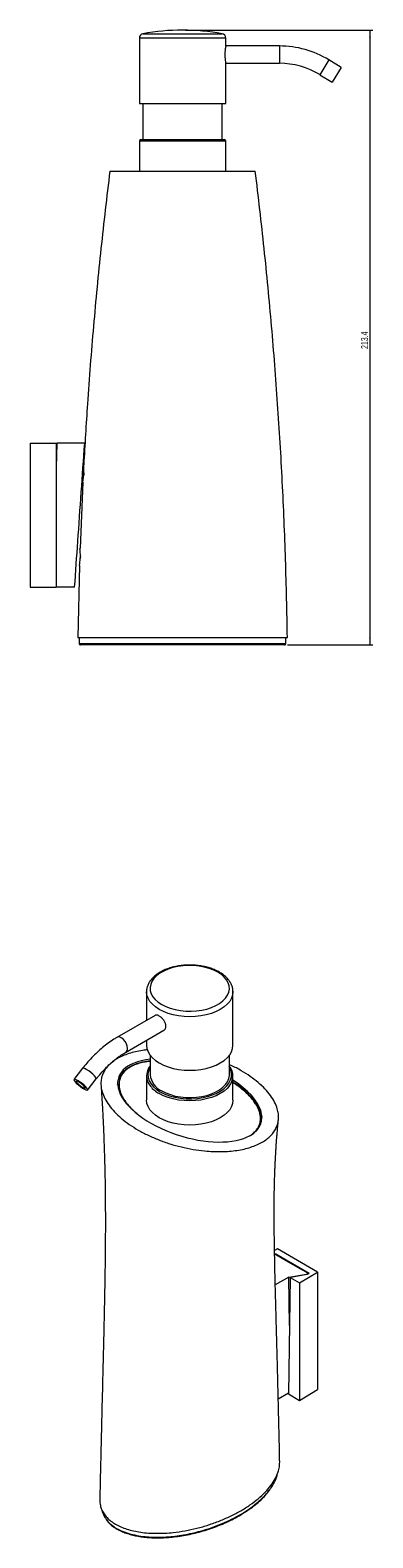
# Model space of a CAD drawing. Header units: millimetres. Extents: x -246 to 217, y 2 to 526.
# Tile 2 of 2: x 98 to 217, y 2 to 526. Entities that reach past the tile are written whole.
import ezdxf

# ---------------------------------------------------------------- set-up
doc = ezdxf.new("R2010")
doc.units = ezdxf.units.MM
doc.styles.add('SLDTEXTSTYLE0', font='TXT', dxfattribs={"width": 0.605})
doc.dimstyles.new('SLDDIMSTYLE1', dxfattribs={"dimtxt": 2.311487, "dimasz": 2.5, "dimexe": 0, "dimexo": 0.0625, "dimgap": 0.577872, "dimtad": 1, "dimtoh": 1, "dimdec": 1, "dimrnd": 1e-09, "dimzin": 12, "dimdsep": 46, "dimtxsty": 'SLDTEXTSTYLE0', "dimsah": 1, "dimcen": 0.09, "dimadec": 0, "dimazin": 0, "dimtfac": 1, "dimtofl": 0, "dimtmove": 0, "dimatfit": 3, "dimfxl": 1, "dimfrac": 2, "dimtolj": 1, "dimtzin": 12, "dimarcsym": 0})

# ---------------------------------------------------------------- blocks, each defined once
blk = doc.blocks.new('*D3')
at = {"color": 7, "linetype": 'Continuous', "lineweight": 0}
for p, q in [((152, 525.85), (217.06, 525.85)), ((216.06, 525.85), (216.06, 312.45)), ((187.4, 312.45), (217.06, 312.45))]:
    blk.add_line(p, q, dxfattribs=at)
for points in [[(216.06, 525.85), (215.75, 523.35), (216.37, 523.35)], [(216.06, 312.45), (216.37, 314.95), (215.75, 314.95)]]:
    blk.add_solid(points, dxfattribs=at)
at = {"color": 7, "linetype": 'Continuous', "lineweight": 0, "insert": (212.99, 415.18), "char_height": 2.381, "attachment_point": 1, "rotation": 90, "style": 'SLDTEXTSTYLE0'}
blk.add_mtext('213.4', dxfattribs=at)

msp = doc.modelspace()

# ---------------------------------------------------------------- linework, layer by layer
at = {"color": 8, "linetype": 'Continuous', "lineweight": 15}
for p, q in [((137.22, 524.58), (164.77, 524.58)), ((166, 523.11), (136, 523.11)), ((184.6, 520.35), (184.6, 514.35)), ((201.79, 515.51), (198.67, 510.39)), ((166, 487.35), (136, 487.35)), ((168.49, 192.22), (168.5, 192.11)), ((143.25, 157.29), (144.56, 156.62)), ((194.04, 93.91), (194.04, 93.94))]:
    msp.add_line(p, q, dxfattribs=at)
at = {"color": 7, "linetype": 'Continuous', "lineweight": 15}
for p, q in [((136, 523.11), (136, 500.35)), ((166, 520.35), (166, 523.11)), ((184.6, 520.35), (166, 520.35)), ((166, 500.35), (166, 514.35)), ((166, 514.35), (184.6, 514.35)), ((206.06, 512.91), (201.79, 515.51)), ((198.67, 510.39), (202.93, 507.79)), ((206.06, 512.91), (202.93, 507.79)), ((136, 500.35), (166, 500.35)), ((137.25, 500.35), (137.25, 487.85)), ((164.75, 487.85), (164.75, 500.35)), ((136, 487.35), (136, 477.05)), ((136.5, 487.85), (165.5, 487.85)), ((166, 477.05), (166, 487.35)), ((125.75, 476.95), (151, 476.95)), ((98.09, 382.45), (98.09, 332.45)), ((98.09, 382.45), (107.09, 382.45)), ((107.32, 382.45), (107.09, 373.96)), ((107.09, 382.45), (107.09, 332.45)), ((117.02, 382.45), (107.32, 382.45)), ((116.36, 368.95), (115.4, 345.91)), ((115.19, 339.95), (114.6, 314.95)), ((98.09, 332.45), (107.09, 332.45)), ((113.53, 332.45), (107.22, 332.45)), ((115.1, 314.95), (115.1, 312.95)), ((186.9, 312.95), (186.9, 314.95)), ((186.4, 312.45), (115.6, 312.45)), ((138.5, 192), (138.5, 182.1)), ((168.5, 192.11), (168.5, 192)), ((168.5, 173.41), (168.5, 192)), ((141.5, 183.83), (128.24, 176.18)), ((131.24, 170.98), (144.5, 178.63)), ((138.5, 175.17), (138.5, 173.41)), ((139.75, 169.95), (139.75, 163.21)), ((167.25, 163.21), (167.25, 169.95)), ((116.32, 165.45), (113.3, 161.58)), ((138.5, 162.8), (138.5, 154.39)), ((168.5, 154.39), (168.5, 162.8)), ((118.04, 157.89), (121.05, 161.76)), ((183.95, 102.76), (182.93, 102.19)), ((183.33, 101.07), (194.95, 94.36)), ((185.21, 99.64), (183.42, 100.67)), ((197.87, 94.72), (183.95, 102.76)), ((185.21, 99.64), (192.47, 95.44)), ((191.62, 90.98), (197.87, 94.72)), ((194.25, 94.42), (192.47, 95.44)), ((197.87, 94.72), (197.87, 53.89)), ((187.95, 92.91), (183.19, 90.25)), ((188.38, 92.85), (187.76, 52.38)), ((187.95, 92.91), (194.04, 93.94)), ((188.13, 76.1), (187.95, 92.91)), ((188.59, 92.97), (188.38, 92.85)), ((188.38, 92.85), (191.62, 90.98)), ((191.62, 90.98), (191.62, 50.15)), ((194.39, 94), (194.4, 94.21)), ((194.56, 94.07), (194.63, 94.12)), ((187.77, 52.61), (184.23, 50.63)), ((187.76, 52.38), (191.62, 50.15)), ((191.62, 50.15), (197.87, 53.89))]:
    msp.add_line(p, q, dxfattribs=at)
at = {"color": 142, "linetype": 'Continuous', "lineweight": 0, "true_color": 0x0080c0}
for p, q in [((116.75, 372.12), (116.7, 371.41)), ((115.52, 343.13), (115.49, 342.43)), ((188.59, 92.97), (194.15, 93.93))]:
    msp.add_line(p, q, dxfattribs=at)
at = {"color": 7, "linetype": 'Continuous', "lineweight": 15, "flags": 128}
for points in [[(143.76, 187.58), (145.18, 186.87), (146.75, 186.27), (148.45, 185.81), (150.24, 185.48), (152.09, 185.29), (153.97, 185.26), (155.84, 185.37), (157.67, 185.62), (159.41, 186.02), (161.05, 186.55), (162.55, 187.21), (163.88, 187.98), (165.02, 188.84), (165.94, 189.79), (166.63, 190.8), (167.07, 191.85), (167.26, 192.93), (167.2, 194.02), (166.88, 195.09), (166.31, 196.12), (165.5, 197.1), (164.47, 198.01), (163.24, 198.82), (161.82, 199.54), (160.25, 200.13), (158.55, 200.6), (156.76, 200.93), (154.91, 201.11), (153.03, 201.15), (151.16, 201.04), (149.33, 200.78), (147.58, 200.38), (145.95, 199.85), (144.45, 199.2), (143.12, 198.43), (141.98, 197.56), (141.06, 196.62), (140.37, 195.61), (139.93, 194.55), (139.74, 193.47), (139.8, 192.39), (140.12, 191.32), (140.69, 190.29), (141.49, 189.31), (142.53, 188.4), (143.76, 187.58)], [(138.5, 173.41), (138.63, 172.28), (139.01, 171.17), (139.64, 170.1), (140.51, 169.08), (141.6, 168.14), (142.89, 167.29), (144.37, 166.54), (146, 165.91), (147.76, 165.41), (149.62, 165.05), (151.54, 164.83), (153.5, 164.75), (155.46, 164.83), (157.38, 165.05), (159.24, 165.41), (161, 165.91), (162.63, 166.54), (164.11, 167.29), (165.4, 168.14), (166.49, 169.08), (167.36, 170.1), (167.99, 171.17), (168.37, 172.28), (168.5, 173.41)], [(143.78, 157.59), (145.19, 156.88), (146.76, 156.29), (148.46, 155.82), (150.24, 155.49), (152.09, 155.31), (153.97, 155.27), (155.84, 155.38), (157.66, 155.64), (159.41, 156.04), (161.04, 156.57), (162.54, 157.22), (163.86, 157.99), (165, 158.85), (165.92, 159.8), (166.61, 160.8), (167.05, 161.86), (167.24, 162.93), (167.25, 163.21)], [(117.79, 158.51), (117.37, 159), (116.8, 159.54), (116.13, 160.11), (115.42, 160.64), (114.73, 161.1), (114.12, 161.43), (113.65, 161.61), (113.36, 161.62), (113.28, 161.47), (113.41, 161.17), (113.74, 160.73), (114.24, 160.21), (114.87, 159.65), (115.57, 159.09), (116.28, 158.59), (116.93, 158.2), (117.47, 157.94), (117.86, 157.84), (118.04, 157.91), (118.02, 158.14), (117.79, 158.51)], [(114.93, 160.71), (114.47, 160.94), (114.17, 161), (114.08, 160.9), (114.19, 160.64), (114.51, 160.26), (114.99, 159.81), (115.55, 159.34), (116.13, 158.94), (116.65, 158.64), (117.04, 158.49), (117.24, 158.5), (117.23, 158.69), (117.01, 159.01), (116.61, 159.44), (116.08, 159.9), (115.49, 160.35), (114.93, 160.71)]]:
    msp.add_lwpolyline(points, dxfattribs=at)
at = {"color": 8, "linetype": 'Continuous', "lineweight": 15, "flags": 128}
for points in [[(142.89, 185.88), (141.6, 186.73), (140.51, 187.67), (139.64, 188.68), (139.01, 189.76), (138.63, 190.87), (138.5, 192), (138.5, 192.02)], [(168.5, 192), (168.37, 190.87), (167.99, 189.76), (167.36, 188.68), (166.49, 187.67), (165.4, 186.73), (164.11, 185.88), (162.63, 185.13), (161, 184.5), (159.24, 184), (157.38, 183.63), (155.46, 183.41), (153.5, 183.34), (151.54, 183.41), (149.62, 183.63), (147.76, 184), (146, 184.5), (144.37, 185.13), (142.89, 185.88)], [(131.86, 172.35), (131.77, 173.13), (131.49, 173.95), (131.06, 174.73), (130.52, 175.41), (129.9, 175.93), (129.27, 176.24), (128.68, 176.31), (128.21, 176.15)], [(120.81, 162.38), (120.39, 162.87), (119.82, 163.41), (119.15, 163.98), (118.43, 164.51), (117.74, 164.96), (117.14, 165.3), (116.67, 165.48), (116.38, 165.49), (116.32, 165.45)], [(121.05, 161.76), (121.06, 161.78), (121.04, 162.01), (120.81, 162.38)], [(139.75, 165.86), (139.58, 165.55), (139.16, 164.46), (139, 163.35), (139.1, 162.23), (139.45, 161.13), (140.06, 160.07), (140.9, 159.06), (141.97, 158.13), (143.25, 157.29)], [(160.13, 155.76), (161.1, 156.08), (162.68, 156.72), (164.09, 157.49), (165.32, 158.35), (166.33, 159.31), (167.12, 160.33), (167.66, 161.4), (167.95, 162.51), (167.98, 163.62), (167.76, 164.74), (167.28, 165.82), (167.25, 165.86)], [(167.17, 159.23), (166.49, 158.47), (165.4, 157.53), (164.11, 156.67), (162.63, 155.93), (161, 155.3), (159.24, 154.8), (157.38, 154.43), (155.46, 154.21), (153.5, 154.14), (151.54, 154.21), (149.62, 154.43), (147.76, 154.8), (146, 155.3), (144.37, 155.93), (142.89, 156.67)]]:
    msp.add_lwpolyline(points, dxfattribs=at)
at = {"color": 142, "linetype": 'Continuous', "lineweight": 0, "true_color": 0x0080c0, "flags": 128}
msp.add_lwpolyline([(168.5, 154.39), (168.37, 153.26), (167.99, 152.15), (167.36, 151.07), (166.49, 150.06), (165.4, 149.12), (164.11, 148.26), (162.63, 147.52), (161, 146.89), (159.24, 146.39), (157.38, 146.02), (155.46, 145.8), (153.5, 145.73), (151.54, 145.8), (149.62, 146.02), (147.76, 146.39), (146, 146.89), (144.37, 147.52), (142.89, 148.26), (141.6, 149.12), (140.51, 150.06), (139.64, 151.07), (139.01, 152.15), (138.63, 153.26), (138.5, 154.39)], dxfattribs=at)
at = {"color": 7, "linetype": 'Continuous', "lineweight": 15}
for centre, radius, start, end in [((137.5, 523.11), 1.5, 100.4757, 180), ((151, 450.1), 75.75, 79.5243, 100.4757), ((164.5, 523.11), 1.5, 0, 79.5243), ((184.6, 487.35), 33, 58.5958, 90), ((184.6, 487.35), 27, 58.5958, 90), ((136.5, 487.35), 0.5, 90, 180), ((165.5, 487.35), 0.5, 0, 90), ((115.6, 312.95), 0.5, 179.8479, 271.3649), ((186.4, 312.95), 0.5, 267.6725, 359.8483), ((144.04, 162.79), 5.52, 141.1009, 220.3096), ((146.62, 163.88), 6.9, 185.6245, 245.6956), ((162.95, 162.79), 5.52, 319.7693, 39.2789), ((153.54, 177.94), 23.14, 247.1683, 286.5562)]:
    msp.add_arc(centre, radius, start, end, dxfattribs=at)
at = {"color": 8, "linetype": 'Continuous', "lineweight": 15}
for centre, radius, start, end in [((130.4, 172.19), 1.47, 304.9384, 6.4786), ((147.95, 165.84), 10.47, 219.203, 241.1297)]:
    msp.add_arc(centre, radius, start, end, dxfattribs=at)
at = {"color": 7, "linetype": 'Continuous', "lineweight": 15}
for start_param, end_param in [(2.307407, 5.865285), (5.865285, 7.366807)]:
    msp.add_ellipse((153.5, 154.3), major_axis=(24.74, -7.92), ratio=0.488827, start_param=start_param, end_param=end_param, dxfattribs=at)
at = {"color": 142, "linetype": 'Continuous', "lineweight": 0, "true_color": 0x0080c0}
for points, knots in [([(166, 520.34), (166, 520.34), (165.99, 520.33), (165.97, 520.22), (165.94, 520.03), (165.89, 519.76), (165.84, 519.43), (165.79, 519.03), (165.74, 518.59), (165.71, 518.15), (165.7, 517.73), (165.7, 517.47), (165.69, 517.35)], [0, 0, 0, 0, 0.090963, 0.198032, 0.301889, 0.408665, 0.514199, 0.622729, 0.729298, 0.839026, 0.918843, 1, 1, 1, 1]), ([(165.69, 517.35), (165.7, 517.18), (165.7, 516.85), (165.72, 516.36), (165.76, 515.9), (165.81, 515.49), (165.86, 515.12), (165.91, 514.81), (165.95, 514.57), (165.98, 514.42), (166, 514.34), (166, 514.35), (166, 514.36)], [0, 0, 0, 0, 0.104384, 0.211835, 0.316208, 0.423538, 0.529228, 0.637928, 0.744471, 0.854184, 0.959308, 1, 1, 1, 1]), ([(113.53, 332.45), (113.9, 337.77), (114.27, 343.09), (114.64, 348.41), (115.04, 354.08), (115.43, 359.75), (115.83, 365.43), (116.23, 371.1), (116.62, 376.77), (117.02, 382.45)], [0, 0, 0, 0, 0.01600236, 0.01600236, 0.01600236, 0.03306496, 0.03306496, 0.03306496, 0.05012756, 0.05012756, 0.05012756, 0.05012756]), ([(116.36, 368.95), (116.36, 368.98), (116.38, 369.04), (116.47, 369.53), (116.59, 370.27), (116.69, 371.13), (116.73, 371.71), (116.74, 371.95)], [0, 0, 0, 0, 0.206656, 0.416837, 0.630422, 0.846926, 1, 1, 1, 1]), ([(116.74, 371.95), (116.75, 372.28), (116.78, 372.95), (116.75, 373.84), (116.71, 374.52), (116.68, 374.91), (116.67, 374.91), (116.67, 374.91)], [0, 0, 0, 0, 0.212828, 0.42563, 0.639288, 0.854307, 1, 1, 1, 1]), ([(115.52, 342.95), (115.52, 343.28), (115.53, 343.95), (115.49, 344.84), (115.42, 345.52), (115.37, 345.91), (115.37, 345.91), (115.37, 345.91)], [0, 0, 0, 0, 0.212524, 0.425, 0.638853, 0.854237, 1, 1, 1, 1]), ([(115.17, 339.95), (115.18, 339.98), (115.19, 340.04), (115.28, 340.53), (115.39, 341.27), (115.48, 342.12), (115.51, 342.7), (115.52, 342.95)], [0, 0, 0, 0, 0.204354, 0.414915, 0.628777, 0.84516, 1, 1, 1, 1]), ([(144.48, 178.63), (144.57, 178.68), (144.76, 178.8), (144.97, 179.07), (145.13, 179.39), (145.22, 179.76), (145.24, 180.17), (145.19, 180.59), (145.06, 181.03), (144.88, 181.47), (144.64, 181.9), (144.35, 182.31), (144.02, 182.7), (143.67, 183.05), (143.3, 183.36), (142.94, 183.6), (142.59, 183.78), (142.26, 183.9), (141.96, 183.95), (141.7, 183.93), (141.55, 183.85), (141.49, 183.82)], [0, 0, 0, 0, 0.050227, 0.104496, 0.157325, 0.211737, 0.263667, 0.317134, 0.368599, 0.421521, 0.473666, 0.527278, 0.580195, 0.634662, 0.687251, 0.741419, 0.793111, 0.846311, 0.897915, 0.950969, 1, 1, 1, 1]), ([(128.46, 159.84), (128.55, 160.42), (128.7, 161.47), (129.24, 162.66), (129.72, 163.22), (129.84, 163.37)], [0, 0, 0, 0, 0.485627, 0.862376, 1, 1, 1, 1]), ([(175.8, 154.15), (176.16, 153.69), (177.07, 152.55), (178.04, 150.65), (178.34, 149.19), (178.48, 148.48)], [0, 0, 0, 0, 0.252679, 0.638521, 1, 1, 1, 1]), ([(183.42, 100.67), (183.38, 100.69), (183.29, 100.73), (183.13, 100.75), (183.01, 100.76), (182.96, 100.74), (182.96, 100.74)], [0, 0, 0, 0, 0.332933, 0.665872, 0.998664, 1, 1, 1, 1])]:
    msp.add_open_spline(points, degree=3, knots=knots, dxfattribs=at)
at = {"color": 7, "linetype": 'Continuous', "lineweight": 15}
for points, knots in [([(125.75, 476.95), (124.69, 467.98), (122.57, 450.05), (120.01, 423.09), (118.01, 398.05), (117.11, 381.97), (116.71, 374.91)], [0, 0, 0, 0, 0.2644019, 0.5286465, 0.7928124, 1, 1, 1, 1]), ([(151, 476.95), (151.14, 476.95), (151.41, 476.95), (151.82, 476.95), (152.24, 476.95), (152.65, 476.95), (153.06, 476.95), (153.47, 476.95), (153.88, 476.95), (154.29, 476.95), (154.7, 476.95), (155.11, 476.95), (155.52, 476.95), (156.61, 476.95), (158.37, 476.95), (160.71, 476.95), (162.96, 476.95), (165.08, 476.95), (167.07, 476.95), (169.56, 476.95), (171.64, 476.95), (173.32, 476.95), (174.37, 476.95), (175.2, 476.95), (175.66, 476.95), (175.89, 476.95), (176, 476.95), (176.09, 476.95), (176.16, 476.95), (176.21, 476.95), (176.24, 476.95), (176.25, 476.95), (176.25, 476.95)], [0, 0, 0, 0, 0.008616, 0.017223, 0.025824, 0.034426, 0.043031, 0.051646, 0.060273, 0.068919, 0.077586, 0.086281, 0.095006, 0.103767, 0.156776, 0.211123, 0.267094, 0.324949, 0.384796, 0.446719, 0.576422, 0.644063, 0.713273, 0.783764, 0.855269, 0.875878, 0.896496, 0.91713, 0.937789, 0.958482, 0.979216, 1, 1, 1, 1]), ([(187.4, 314.95), (187.22, 323.98), (186.86, 342.03), (185.71, 369.08), (184.1, 396.1), (181.99, 423.09), (179.43, 450.05), (177.31, 467.98), (176.25, 476.95)], [0, 0, 0, 0, 0.166749, 0.333399, 0.5, 0.666601, 0.833251, 1, 1, 1, 1]), ([(114.6, 314.95), (114.6, 314.95), (114.78, 314.95), (115.83, 314.95), (118.31, 314.95), (122.55, 314.95), (127.58, 314.95), (133.1, 314.95), (138.92, 314.95), (143.92, 314.95), (147.96, 314.95), (149.98, 314.95), (152.01, 314.95), (154.04, 314.95), (158.08, 314.95), (163.08, 314.95), (168.9, 314.95), (174.42, 314.95), (179.45, 314.95), (183.68, 314.95), (186.16, 314.95), (187.22, 314.95), (187.4, 314.95), (187.4, 314.95)], [0.2499993, 0.2499993, 0.2499993, 0.2499993, 0.2656244, 0.2812495, 0.3124995, 0.3437496, 0.3749997, 0.4062498, 0.4374998, 0.4687499, 0.484375, 0.5, 0.5, 0.515625, 0.5312499, 0.5624998, 0.5937498, 0.6249997, 0.6562496, 0.6874995, 0.7187495, 0.7343744, 0.7499994, 0.7499994, 0.7499994, 0.7499994]), ([(115.1, 312.95), (115.14, 312.95), (115.22, 312.95), (115.89, 312.95), (117.09, 312.95), (118.6, 312.95), (120.18, 312.95), (121.64, 312.95), (123.41, 312.95), (125.49, 312.95), (127.72, 312.95), (130.35, 312.95), (133.41, 312.95), (136.92, 312.95), (140.55, 312.95), (144.27, 312.95), (148.04, 312.95), (151.84, 312.95), (155.68, 312.95), (159.4, 312.95), (162.96, 312.95), (166.38, 312.95), (169.75, 312.95), (172.65, 312.95), (175.08, 312.95), (177.06, 312.95), (178.97, 312.95), (181.04, 312.95), (182.76, 312.95), (184.12, 312.95), (185.2, 312.95), (186.18, 312.95), (186.79, 312.95), (186.86, 312.95), (186.89, 312.95)], [0, 0, 0, 0, 0.027159, 0.056539, 0.086477, 0.125357, 0.145097, 0.165098, 0.191985, 0.219273, 0.246741, 0.274556, 0.31278, 0.351295, 0.390619, 0.430181, 0.469605, 0.509237, 0.549515, 0.590015, 0.626773, 0.663726, 0.701368, 0.739288, 0.764043, 0.789044, 0.814182, 0.839624, 0.87737, 0.896482, 0.915852, 0.946746, 0.978267, 1, 1, 1, 1]), ([(168.48, 192.13), (168.47, 192.44), (168.44, 193.14), (168.12, 194.2), (167.6, 195.3), (166.85, 196.34), (165.91, 197.32), (164.77, 198.22), (163.46, 199.03), (161.99, 199.73), (160.39, 200.31), (158.69, 200.76), (156.91, 201.08), (155.09, 201.26), (153.24, 201.31), (151.4, 201.23), (149.58, 201), (147.83, 200.64), (146.15, 200.16), (144.58, 199.54), (143.14, 198.8), (141.85, 197.95), (140.74, 196.99), (139.82, 195.94), (139.13, 194.81), (138.69, 193.63), (138.49, 192.7), (138.52, 192.16), (138.53, 192.03)], [0, 0, 0, 0, 0.02966, 0.066746, 0.104142, 0.142296, 0.181371, 0.221234, 0.26159, 0.302147, 0.342686, 0.383141, 0.423508, 0.463807, 0.504071, 0.544336, 0.584634, 0.625, 0.665474, 0.706092, 0.746879, 0.787826, 0.828831, 0.869622, 0.909817, 0.949051, 0.987222, 1, 1, 1, 1]), ([(128.24, 176.18), (127.88, 175.96), (126.86, 175.35), (125.18, 174.21), (123.22, 172.68), (121.32, 170.99), (119.48, 169.16), (117.81, 167.31), (116.78, 166.03), (116.32, 165.45)], [0, 0, 0, 0, 0.084046, 0.241803, 0.399374, 0.55673, 0.713837, 0.870706, 1, 1, 1, 1]), ([(121.05, 161.76), (121.31, 162.09), (122.08, 163.05), (123.39, 164.56), (125.01, 166.22), (126.67, 167.73), (128.34, 169.08), (129.87, 170.16), (130.84, 170.74), (131.24, 170.98)], [0, 0, 0, 0, 0.083868, 0.244613, 0.405093, 0.565191, 0.724847, 0.884019, 1, 1, 1, 1]), ([(128.36, 168.82), (127.79, 168.47), (126.89, 167.92), (126.21, 167.28), (125.96, 167.05)], [0, 0, 0, 0, 0.63617, 1, 1, 1, 1]), ([(138.83, 171.86), (138.25, 171.8), (136.82, 171.65), (134.63, 171.21), (132.32, 170.58), (130.19, 169.79), (128.97, 169.14), (128.36, 168.82)], [0, 0, 0, 0, 0.147534, 0.367012, 0.581173, 0.791573, 1, 1, 1, 1]), ([(139.75, 167.97), (139.53, 167.95), (138.75, 167.87), (137.4, 167.63), (135.78, 167.22), (134.24, 166.68), (132.85, 166.04), (131.67, 165.31), (130.95, 164.73), (130.62, 164.41), (130.57, 164.36)], [0, 0, 0, 0, 0.059126, 0.209765, 0.369735, 0.526353, 0.681842, 0.835527, 0.974867, 1, 1, 1, 1]), ([(125.3, 166.45), (124.93, 166.04), (124.17, 165.18), (123.39, 163.76), (122.86, 162.23), (122.63, 160.63), (122.69, 158.96), (123.1, 157.06), (123.97, 154.92), (125.42, 152.59), (127.34, 150.3), (129.7, 148.07), (132.47, 145.95), (135.59, 143.97), (139.02, 142.16), (142.7, 140.57), (146.56, 139.2), (150.53, 138.09), (154.56, 137.26), (158.26, 136.76), (161.57, 136.52), (164.45, 136.48), (167.23, 136.62), (169.88, 136.92), (172.37, 137.39), (174.69, 138.03), (176.8, 138.82), (178.68, 139.77), (180.32, 140.86), (181.69, 142.07), (182.8, 143.41), (183.61, 144.85), (184.14, 146.38), (184.37, 147.98), (184.3, 149.65), (183.9, 151.55), (183.03, 153.69), (181.58, 156.02), (179.66, 158.31), (177.3, 160.54), (174.53, 162.67), (171.39, 164.63), (168.94, 165.98), (167.47, 166.61), (167.25, 166.71)], [0, 0, 0, 0, 0.016628, 0.034701, 0.053314, 0.072553, 0.092455, 0.113047, 0.141526, 0.171151, 0.201709, 0.233028, 0.264912, 0.297034, 0.329152, 0.361036, 0.392358, 0.422913, 0.452539, 0.481021, 0.501609, 0.521514, 0.54075, 0.559367, 0.577436, 0.595067, 0.612386, 0.629548, 0.646707, 0.664029, 0.681657, 0.69973, 0.718343, 0.737582, 0.757484, 0.778076, 0.806555, 0.83618, 0.866738, 0.898057, 0.929941, 0.962063, 0.994181, 1, 1, 1, 1]), ([(130.57, 164.36), (130.42, 164.21), (130.16, 163.95), (129.96, 163.68), (129.88, 163.56)], [0, 0, 0, 0, 0.582002, 1, 1, 1, 1]), ([(122.69, 159.52), (122.78, 158.14), (122.95, 155.62), (123.15, 152.19), (123.31, 149.39), (123.43, 146.94), (123.58, 143.81), (123.73, 139.97), (123.86, 135.94), (123.96, 132.43), (124.04, 129.26), (124.1, 125.8), (124.15, 122.28), (124.18, 118.98), (124.19, 116.06), (124.2, 113.42), (124.2, 110.75), (124.19, 107.74), (124.17, 104.43), (124.14, 101.18), (124.11, 98.27), (124.07, 95.66), (124.04, 93.29), (124, 90.98), (123.96, 88.54), (123.9, 85.76), (123.84, 82.69), (123.78, 79.58), (123.71, 76.73), (123.66, 74.45), (123.62, 72.73), (123.59, 71.36), (123.56, 70.04), (123.52, 68.57), (123.48, 66.9), (123.43, 64.62), (123.35, 61.63), (123.26, 57.8), (123.15, 53.4), (123.02, 48.42), (122.89, 42.91), (122.75, 36.86), (122.59, 30.3), (122.43, 23.2), (122.33, 18.3), (122.28, 15.75)], [0, 0, 0, 0, 0.027108, 0.049509, 0.067217, 0.08184, 0.096993, 0.128667, 0.158521, 0.177405, 0.198044, 0.221488, 0.246163, 0.268133, 0.287236, 0.304591, 0.32125, 0.3413, 0.365449, 0.387971, 0.40733, 0.424831, 0.441555, 0.455979, 0.4728, 0.492036, 0.513684, 0.536902, 0.55699, 0.573221, 0.584714, 0.593227, 0.602177, 0.612621, 0.624559, 0.637993, 0.661403, 0.688863, 0.720717, 0.756969, 0.797622, 0.841836, 0.890301, 0.943021, 1, 1, 1, 1]), ([(175.78, 154.35), (175.44, 154.77), (174.69, 155.71), (173.27, 157.1), (171.57, 158.55), (169.97, 159.74), (168.89, 160.42), (168.5, 160.66)], [0, 0, 0, 0, 0.181484, 0.405895, 0.635371, 0.870188, 1, 1, 1, 1]), ([(184.72, 28.68), (184.67, 31.41), (184.56, 36.63), (184.39, 44.08), (184.23, 50.81), (184.08, 56.83), (183.94, 62.06), (183.83, 66.52), (183.73, 70.27), (183.64, 73.4), (183.57, 75.92), (183.5, 78.59), (183.41, 81.82), (183.31, 85.76), (183.2, 89.8), (183.11, 93.73), (183.02, 97.7), (182.94, 101.71), (182.87, 105.7), (182.83, 109.49), (182.8, 113.12), (182.8, 116.3), (182.81, 119.24), (182.84, 121.82), (182.89, 124.25), (182.94, 126.35), (182.99, 128.12), (183.05, 129.74), (183.11, 131.27), (183.18, 132.72), (183.25, 134.11), (183.33, 135.57), (183.42, 137.02), (183.51, 138.39), (183.59, 139.53), (183.67, 140.61), (183.76, 141.8), (183.89, 143.3), (184.06, 145.26), (184.21, 146.73), (184.29, 147.54)], [0, 0, 0, 0, 0.061187, 0.11718, 0.167982, 0.213596, 0.254025, 0.28733, 0.31605, 0.340188, 0.359744, 0.374723, 0.402818, 0.436634, 0.469414, 0.500892, 0.53354, 0.569025, 0.603045, 0.63639, 0.667689, 0.700252, 0.723225, 0.749338, 0.773219, 0.792701, 0.809929, 0.824709, 0.839885, 0.854533, 0.867475, 0.880956, 0.897913, 0.910256, 0.921543, 0.931757, 0.941987, 0.956544, 0.975878, 1, 1, 1, 1]), ([(182.95, 100.9), (182.97, 100.91), (183.07, 100.98), (183.22, 101.02), (183.33, 101.07), (183.33, 101.07)], [0, 0, 0, 0, 0.121512, 0.988245, 1, 1, 1, 1]), ([(194.04, 93.94), (194.12, 93.95), (194.2, 93.98), (194.32, 94.05), (194.36, 94.09), (194.42, 94.24), (194.37, 94.35), (194.25, 94.42)], [0, 0, 0, 0, 0.25, 0.25, 0.5, 0.5, 1, 1, 1, 1]), ([(194.15, 93.93), (194.33, 93.96), (194.48, 94.03), (194.73, 94.19), (194.84, 94.28), (194.95, 94.36)], [0, 0, 0, 0, 0.5, 0.5, 1, 1, 1, 1]), ([(127.76, 7.17), (128.36, 6.85), (129.58, 6.2), (131.69, 5.43), (134, 4.81), (136.5, 4.36), (139.16, 4.08), (141.96, 3.97), (144.86, 4.04), (148.19, 4.31), (151.94, 4.85), (156.02, 5.73), (160.05, 6.89), (163.98, 8.3), (167.72, 9.94), (171.23, 11.79), (174.43, 13.81), (177.28, 15.98), (179.73, 18.24), (181.73, 20.57), (183.25, 22.93), (184.18, 25.09), (184.67, 27), (184.7, 28.13), (184.72, 28.68)], [0, 0, 0, 0, 0.030101, 0.060525, 0.091568, 0.123481, 0.156479, 0.1907, 0.226239, 0.263118, 0.314307, 0.367719, 0.422943, 0.479652, 0.537447, 0.595699, 0.653957, 0.711752, 0.768455, 0.823684, 0.877097, 0.92828, 0.965166, 1, 1, 1, 1]), ([(181.36, 19.3), (181.48, 19.47), (181.95, 20.08), (182.61, 21.18), (183.32, 22.61), (183.78, 23.82), (183.93, 24.55), (183.97, 24.79)], [0, 0, 0, 0, 0.093067, 0.350963, 0.611345, 0.873098, 1, 1, 1, 1]), ([(122.3, 15.75), (122.29, 15.62), (122.24, 14.94), (122.42, 13.75), (122.89, 12.21), (123.68, 10.77), (124.75, 9.44), (126.09, 8.22), (127.21, 7.52), (127.76, 7.17)], [0, 0, 0, 0, 0.043981, 0.215573, 0.380966, 0.540986, 0.696575, 0.849083, 1, 1, 1, 1]), ([(124.65, 8.57), (124.81, 8.35), (125.22, 7.8), (126.1, 6.97), (127.27, 6.08), (128.64, 5.27), (130.17, 4.54), (131.86, 3.9), (133.68, 3.37), (135.59, 2.97), (137.61, 2.68), (139.74, 2.49), (142.01, 2.42), (144.38, 2.46), (146.85, 2.63), (149.42, 2.93), (152.07, 3.35), (154.78, 3.91), (157.48, 4.61), (160.18, 5.44), (162.86, 6.4), (165.51, 7.5), (168.13, 8.73), (170.65, 10.09), (173.04, 11.56), (175.25, 13.11), (177.25, 14.72), (179.03, 16.39), (180.39, 17.86), (181.05, 18.79), (181.29, 19.12)], [0, 0, 0, 0, 0.016278, 0.041461, 0.068155, 0.094612, 0.121758, 0.14943, 0.177418, 0.205428, 0.233222, 0.263165, 0.294298, 0.326887, 0.361096, 0.396922, 0.43514, 0.474716, 0.515388, 0.557335, 0.600686, 0.645515, 0.691828, 0.739891, 0.787668, 0.835316, 0.882302, 0.929085, 0.974456, 1, 1, 1, 1]), ([(122.99, 12.13), (123.01, 12.02), (123.06, 11.55), (123.38, 10.75), (123.84, 9.72), (124.35, 9.08), (124.61, 8.76)], [0, 0, 0, 0, 0.0983272, 0.3979526, 0.7016333, 1, 1, 1, 1])]:
    msp.add_open_spline(points, degree=3, knots=knots, dxfattribs=at)
at = {"color": 8, "linetype": 'Continuous', "lineweight": 15}
for points, knots in [([(139.75, 167.86), (139.45, 167.83), (138.69, 167.77), (137.64, 167.57), (136.27, 167.25), (135.06, 166.88), (133.81, 166.37), (133.19, 166.04), (132.82, 165.84)], [0, 0, 0, 0, 0.115371, 0.29082, 0.418361, 0.677018, 0.808529, 1, 1, 1, 1]), ([(132.82, 165.84), (132.47, 165.62), (131.76, 165.18), (130.95, 164.47), (130.1, 163.53), (129.52, 162.57), (129.16, 161.56), (128.94, 160.53), (128.92, 159.48), (129.08, 158.31), (129.36, 157.29), (129.81, 156.17), (130.4, 155.06), (131.09, 154.01), (132.09, 152.71), (133.4, 151.26), (134.66, 150.19), (135.24, 149.7)], [0, 0, 0, 0, 0.050961, 0.102773, 0.145244, 0.232061, 0.276434, 0.320757, 0.410515, 0.455941, 0.521193, 0.586835, 0.653505, 0.720458, 0.779289, 0.897613, 1, 1, 1, 1]), ([(174.28, 142.02), (174.53, 142.17), (175.06, 142.5), (175.73, 143.04), (176.51, 143.79), (177.11, 144.59), (177.56, 145.47), (177.94, 146.5), (178.09, 147.61), (178.03, 148.82), (177.77, 150.2), (177.2, 151.67), (176.26, 153.3), (175.21, 154.75), (173.76, 156.34), (172.08, 157.89), (170.32, 159.27), (169.06, 160.11), (168.5, 160.47)], [0, 0, 0, 0, 0.030828, 0.065944, 0.096973, 0.160105, 0.192234, 0.23226, 0.313646, 0.354995, 0.408916, 0.518271, 0.573677, 0.660733, 0.74845, 0.83797, 0.928008, 1, 1, 1, 1]), ([(183.33, 101.07), (183.34, 101.02), (183.34, 100.92), (183.35, 100.79), (183.35, 100.7), (183.35, 100.7)], [0, 0, 0, 0, 0.482745, 0.941207, 1, 1, 1, 1]), ([(194.39, 94.23), (194.42, 94.25), (194.52, 94.31), (194.71, 94.36), (194.87, 94.36), (194.95, 94.36)], [0, 0, 0, 0, 0.214876, 0.597309, 1, 1, 1, 1]), ([(124.61, 8.76), (124.75, 8.56), (125.26, 7.82), (126.46, 6.79), (128.25, 5.6), (130.36, 4.59), (132.97, 3.73), (135.79, 3.12), (138.45, 2.79), (140.9, 2.65), (143.11, 2.64), (145.34, 2.73), (147.85, 2.94), (150.62, 3.31), (153.63, 3.87), (156.58, 4.58), (159.73, 5.49), (163.03, 6.65), (166.43, 8.08), (169.65, 9.69), (172.64, 11.45), (175.14, 13.17), (177.2, 14.83), (178.72, 16.23), (179.93, 17.5), (180.76, 18.47), (181.2, 19.08), (181.36, 19.3)], [0, 0, 0, 0, 0.015534, 0.056807, 0.086862, 0.127577, 0.169252, 0.209699, 0.250824, 0.280673, 0.31097, 0.341472, 0.372366, 0.415099, 0.458164, 0.502119, 0.546326, 0.603241, 0.660575, 0.719142, 0.778105, 0.835621, 0.879288, 0.923137, 0.952871, 0.982673, 1, 1, 1, 1])]:
    msp.add_open_spline(points, degree=3, knots=knots, dxfattribs=at)

# ---------------------------------------------------------------- dimensions: what is measured, and where the dimension line sits
at = {"color": 7, "linetype": 'Continuous', "lineweight": 0}
dim = msp.add_linear_dim(base=(216.06, 312.45), p1=(151, 525.85), p2=(186.4, 312.45), angle=90, dimstyle='SLDDIMSTYLE1', dxfattribs=at)
dim.commit()
dim.dimension.update_dxf_attribs({"geometry": '*D3', "text_midpoint": (216.06, 419.15), "dimtype": 160})

doc.saveas('drawing.dxf')
